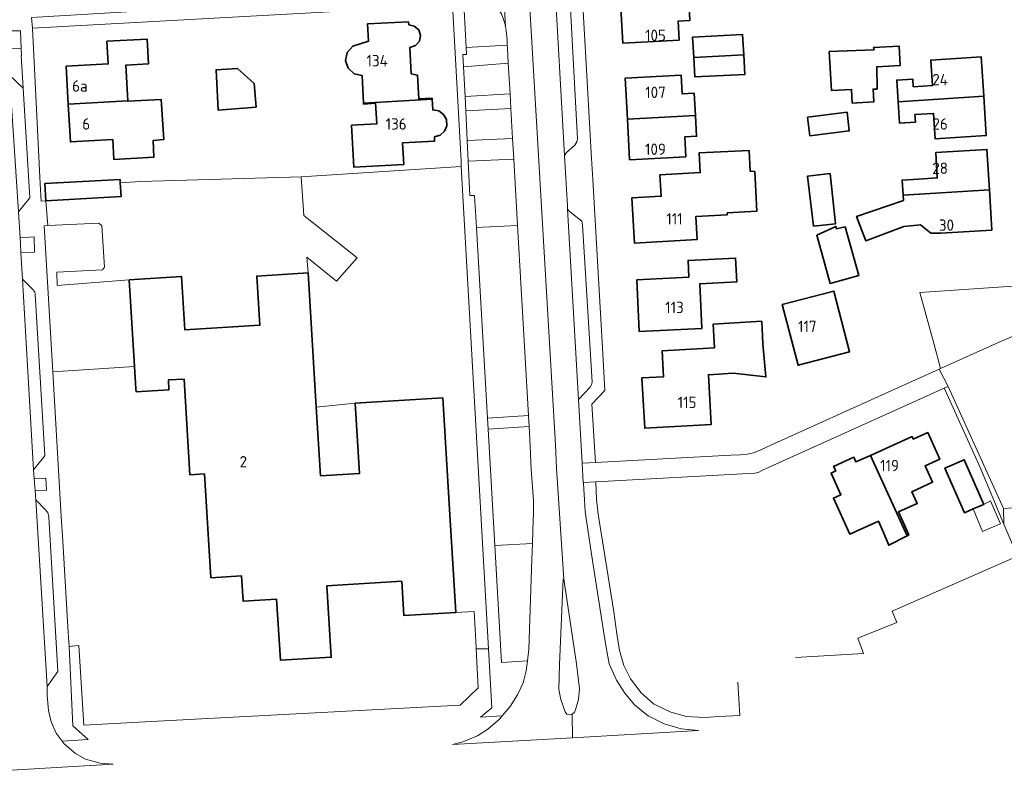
# Model space of a CAD drawing. Header units: metres. Extents: x 245598 to 248629, y 478632 to 481821.
# Tile 32 of 122: x 247390 to 247546, y 479239 to 479358. Entities that reach past the tile are written whole.
import ezdxf
from ezdxf.enums import TextEntityAlignment as Align

# ---------------------------------------------------------------- set-up
doc = ezdxf.new("R2010")
doc.units = ezdxf.units.M
for name, color, linetype, lineweight in [('B-XX-GR-GROENVOORZIENING-GV', 80, 'Continuous', 18), ('B-XX-OG-BEBOUWING-GV', 7, 'Continuous', 35), ('B-XX-OG-BEBOUWING-T18', 10, 'Continuous', 18), ('B-XX-OG-TERREIN_ERF-GV', 7, 'Continuous', 18), ('B-XX-VH-VERHARDING_GESLOTEN-GV', 252, 'Continuous', 18), ('B-XX-VH-VERHARDING_OPEN-GV', 252, 'Continuous', 18)]:
    doc.layers.add(name, color=color, linetype=linetype, lineweight=lineweight)
doc.styles.add('NLCS-ISO-M-T18', font='NLCS-ISO.ttf', dxfattribs={"height": 1.8})

msp = doc.modelspace()

# ---------------------------------------------------------------- linework, layer by layer
at = {"layer": 'B-XX-GR-GROENVOORZIENING-GV'}
for points in [[(247460.611, 479362.967), (247461.045, 479354.096), (247467.57, 479354.436), (247467.533, 479355.289), (247467.411, 479356.767), (247467.291, 479357.381), (247467.189, 479357.9), (247466.633, 479359.389), (247465.8, 479360.567), (247464.767, 479361.667), (247463.211, 479362.489), (247461.889, 479362.889)], [(247388.658, 479353.849), (247390.708, 479353.898), (247390.589, 479356.711), (247388.522, 479356.689), (247387.196, 479356.645), (247387.215, 479356.141), (247388.617, 479354.594)], [(247468.004, 479346.761), (247460.886, 479346.342), (247460.999, 479344.08), (247468.136, 479344.452)], [(247461.233, 479339.391), (247468.407, 479339.708), (247468.136, 479344.452), (247460.999, 479344.08)], [(247468.594, 479336.449), (247461.397, 479336.1), (247461.667, 479330.7), (247462.389, 479330.711), (247462.684, 479325.62), (247469.195, 479325.946)], [(247435.887, 479320.927), (247436.072, 479318.464), (247437.377, 479297.231), (247443.517, 479297.844), (247457.37, 479298.696), (247458.505, 479280.233), (247459.455, 479264.792), (247462.352, 479264.954), (247462.648, 479259.225), (247462.657, 479259.048), (247464.586, 479259.05), (247460.302, 479335.28), (247434.992, 479333.659), (247435.423, 479327.533), (247443.817, 479320.821), (247440.544, 479317.132)], [(247408.651, 479303.666), (247407.808, 479317.384), (247396.4, 479316.467), (247396.333, 479318.567), (247403.589, 479318.933), (247403.867, 479319.356), (247403.456, 479325.889), (247403.011, 479326.3), (247394.927, 479325.938), (247394.333, 479325.911), (247395.699, 479302.839)], [(247464.43, 479295.493), (247470.912, 479295.931), (247469.195, 479325.946), (247462.684, 479325.62)], [(247390.589, 479323.111), (247390.674, 479321.621), (247392.842, 479321.756), (247392.782, 479324.13), (247390.532, 479324.005)], [(247550.2, 479310.478), (247549.866, 479316.511), (247532.814, 479315.344), (247535.047, 479307.156), (247536.083, 479303.357), (247545.333, 479307.533), (247547.3, 479308.356), (247548.611, 479309.111)], [(247546.078, 479278.722), (247546.033, 479281.2), (247537.244, 479300.511), (247536.658, 479300.246), (247537.311, 479298.778), (247542.311, 479287.678)], [(247471.011, 479294.196), (247464.531, 479293.757), (247465.597, 479275.367), (247471.529, 479275.697), (247471.589, 479277.756), (247471.7, 479280.567), (247471.689, 479282.5), (247471.367, 479287.367), (247471.189, 479291.089)]]:
    msp.add_lwpolyline(points, close=True, dxfattribs=at)
at = {"layer": 'B-XX-OG-BEBOUWING-GV'}
for points in [[(247496.248, 479361.82), (247485.48, 479361.25), (247485.827, 479354.776), (247494.74, 479355.253), (247494.58, 479358.255), (247496.434, 479358.354)], [(247444.841, 479345.302), (247455.698, 479345.904), (247455.691, 479346.053), (247453.598, 479345.948), (247453.398, 479349.703), (247452.393, 479349.937), (247452.173, 479354.091), (247453.053, 479354.384), (247453.674, 479355.077), (247453.86, 479355.974), (247453.566, 479356.851), (247452.871, 479357.464), (247451.982, 479357.667), (247451.946, 479358.147), (247445.464, 479357.802), (247445.603, 479355.073), (247443.148, 479354.291), (247442.277, 479353.301), (247441.974, 479352.044), (247442.396, 479350.798), (247443.363, 479349.924), (247444.618, 479349.679)], [(247398.171, 479345.148), (247407.597, 479345.665), (247407.265, 479351.311), (247410.859, 479351.52), (247410.63, 479355.397), (247404.283, 479355.067), (247404.48, 479351.495), (247397.844, 479351.12)], [(247497.053, 479352.511), (247504.963, 479352.912), (247504.744, 479356.156), (247496.867, 479355.7)], [(247518.467, 479353.433), (247518.8, 479347.289), (247521.989, 479347.433), (247522.067, 479345.3), (247525.511, 479345.489), (247525.389, 479347.5), (247526.033, 479347.511), (247525.967, 479351.033), (247529.7, 479351.256), (247529.5, 479354.311), (247525.489, 479354.089), (247525.567, 479353.711)], [(247497.053, 479352.511), (247497.233, 479349.433), (247505.144, 479349.833), (247504.963, 479352.912)], [(247529.343, 479345.475), (247542.889, 479346.388), (247542.506, 479352.586), (247534.527, 479352.093), (247534.776, 479348.062), (247531.743, 479347.875), (247531.669, 479349.075), (247529.131, 479348.917)], [(247427.862, 479344.656), (247427.572, 479348.37), (247424.94, 479350.783), (247421.539, 479350.572), (247421.842, 479344.198)], [(247486.562, 479342.732), (247497.328, 479343.349), (247497.14, 479346.845), (247495.206, 479346.74), (247495.047, 479349.71), (247486.213, 479349.237)], [(247398.171, 479345.148), (247398.499, 479339.157), (247405.222, 479339.513), (247405.388, 479336.384), (247411.696, 479336.756), (247411.56, 479339.379), (247413.249, 479339.532), (247412.843, 479345.873), (247407.602, 479345.579), (247407.597, 479345.665)], [(247455.698, 479345.904), (247444.841, 479345.302), (247444.849, 479345.146), (247446.738, 479345.256), (247446.928, 479341.998), (247442.944, 479341.783), (247443.305, 479335.179), (247451.191, 479335.608), (247451.024, 479338.996), (247456.067, 479339.285), (247456.036, 479339.944), (247456.948, 479340.208), (247457.657, 479340.844), (247458.02, 479341.718), (247457.967, 479342.674), (247457.501, 479343.495), (247456.721, 479344.046), (247455.782, 479344.222)], [(247542.889, 479346.388), (247529.343, 479345.475), (247529.55, 479342.128), (247532.082, 479342.284), (247532.008, 479343.477), (247534.964, 479343.659), (247535.211, 479339.658), (247543.274, 479340.156)], [(247486.562, 479342.732), (247486.906, 479336.328), (247495.795, 479336.805), (247495.626, 479339.957), (247497.505, 479340.058), (247497.328, 479343.349)], [(247515.01, 479343.055), (247515.376, 479340.122), (247521.644, 479340.904), (247521.278, 479343.838)], [(247502.335, 479327.96), (247507.011, 479328.2), (247506.7, 479334.5), (247505.989, 479334.522), (247505.8, 479337.811), (247497.9, 479337.411), (247498.088, 479334.306), (247491.711, 479333.947), (247491.9, 479330.576), (247487.268, 479330.314), (247487.67, 479323.172), (247497.573, 479323.732), (247497.369, 479327.352), (247502.353, 479327.633)], [(247532.601, 479333.272), (247529.996, 479333.127), (247530.145, 479330.767), (247543.793, 479331.579), (247543.386, 479337.984), (247535.3, 479337.471), (247535.555, 479333.46)], [(247394.625, 479329.822), (247406.514, 479330.511), (247406.389, 479332.669), (247406.359, 479333.192), (247394.481, 479332.569)], [(247516, 479325.856), (247519.467, 479326.211), (247518.6, 479334.156), (247515.033, 479333.756)], [(247530.25, 479325.806), (247532.896, 479326.068), (247534.525, 479324.758), (247536.085, 479324.716), (247544.196, 479325.232), (247543.793, 479331.579), (247530.145, 479330.767), (247530.2, 479329.903), (247522.782, 479327.372), (247524.257, 479323.514)], [(247516.533, 479324.411), (247518.611, 479316.8), (247523.144, 479318.033), (247520.989, 479325.733), (247519.633, 479325.433), (247519.511, 479325.8)], [(247488.036, 479317.383), (247488.437, 479309.191), (247498.351, 479309.676), (247498.004, 479316.744), (247503.854, 479317.03), (247503.67, 479320.791), (247496.142, 479320.423), (247496.271, 479317.785)], [(247407.808, 479317.384), (247408.651, 479303.666), (247408.869, 479300.122), (247408.898, 479299.655), (247414.084, 479299.974), (247413.988, 479301.533), (247416.474, 479301.686), (247417.406, 479286.543), (247419.696, 479286.684), (247420.706, 479270.272), (247425.558, 479270.571), (247425.805, 479266.549), (247431.101, 479266.875), (247431.694, 479257.222), (247439.739, 479257.717), (247439.045, 479268.992), (247450.887, 479269.72), (247451.221, 479264.285), (247459.455, 479264.792), (247458.505, 479280.233), (247457.37, 479298.696), (247443.517, 479297.844), (247444.2, 479286.735), (247438.046, 479286.357), (247437.377, 479297.231), (247436.072, 479318.464), (247427.959, 479317.964), (247428.438, 479310.183), (247416.607, 479309.456), (247416.087, 479317.892)], [(247511.052, 479313.435), (247513.555, 479303.869), (247521.677, 479305.995), (247519.174, 479315.559)], [(247500.318, 479306.586), (247492.049, 479306.122), (247492.277, 479302.053), (247488.863, 479301.861), (247489.309, 479293.912), (247499.811, 479294.502), (247499.37, 479302.367), (247503.299, 479302.589), (247508.465, 479302.015), (247507.989, 479307.233), (247507.8, 479310.822), (247500.133, 479310.367)], [(247524.98, 479289.618), (247530.803, 479276.921), (247531.049, 479277.048), (247529.41, 479280.686), (247532.373, 479282.021), (247531.535, 479283.879), (247534.816, 479285.358), (247533.633, 479287.981), (247535.939, 479289.021), (247534.047, 479293.222), (247531.741, 479292.182), (247531.561, 479292.584)], [(247527.049, 479277.406), (247527.866, 479275.402), (247530.803, 479276.921), (247524.98, 479289.618), (247522.693, 479288.588), (247522.364, 479289.317), (247519.164, 479287.875), (247519.493, 479287.146), (247518.764, 479286.817), (247520.304, 479283.398), (247519.135, 479282.871), (247521.703, 479277.173), (247526.234, 479279.215)], [(247542.737, 479281.798), (247542.9, 479281.867), (247539.811, 479288.933), (247536.744, 479287.589), (247539.833, 479280.556), (247541.244, 479281.167)]]:
    msp.add_lwpolyline(points, close=True, dxfattribs=at)
at = {"layer": 'B-XX-OG-TERREIN_ERF-GV'}
for points in [[(247492.553, 479368.107), (247492.296, 479370.812), (247492.289, 479370.889), (247494.1, 479371.011), (247493.889, 479374.256), (247501.822, 479374.656), (247503.511, 479374.756), (247503.689, 479371.5), (247505.843, 479371.611), (247505.851, 479371.49), (247506.044, 479368.667), (247506.033, 479368.311), (247493.971, 479367.626), (247494.112, 479364.987), (247496.072, 479365.092), (247496.248, 479361.82), (247496.434, 479358.354), (247494.58, 479358.255), (247494.74, 479355.253), (247485.827, 479354.776), (247485.48, 479361.25), (247485.133, 479367.709)], [(247434.992, 479333.659), (247460.302, 479335.28), (247460.255, 479336.115), (247458.929, 479360.81), (247443.245, 479359.948), (247392.51, 479357.161), (247393.738, 479332.515), (247393.903, 479329.774), (247394.625, 479329.822), (247394.481, 479332.569), (247406.359, 479333.192), (247406.389, 479332.669), (247409.583, 479332.927)], [(247446.928, 479341.998), (247446.738, 479345.256), (247444.849, 479345.146), (247444.841, 479345.302), (247444.618, 479349.679), (247443.363, 479349.924), (247442.396, 479350.798), (247441.974, 479352.044), (247442.277, 479353.301), (247443.148, 479354.291), (247445.603, 479355.073), (247445.464, 479357.802), (247451.946, 479358.147), (247451.982, 479357.667), (247452.871, 479357.464), (247453.566, 479356.851), (247453.86, 479355.974), (247453.674, 479355.077), (247453.053, 479354.384), (247452.173, 479354.091), (247452.393, 479349.937), (247453.398, 479349.703), (247453.598, 479345.948), (247455.691, 479346.053), (247455.698, 479345.904), (247455.782, 479344.222), (247456.721, 479344.046), (247457.501, 479343.495), (247457.967, 479342.674), (247458.02, 479341.718), (247457.657, 479340.844), (247456.948, 479340.208), (247456.036, 479339.944), (247456.067, 479339.285), (247451.024, 479338.996), (247451.191, 479335.608), (247443.305, 479335.179), (247442.944, 479341.783)], [(247398.499, 479339.157), (247398.171, 479345.148), (247397.844, 479351.12), (247404.48, 479351.495), (247404.283, 479355.067), (247410.63, 479355.397), (247410.859, 479351.52), (247407.265, 479351.311), (247407.597, 479345.665), (247407.602, 479345.579), (247412.843, 479345.873), (247413.249, 479339.532), (247411.56, 479339.379), (247411.696, 479336.756), (247405.388, 479336.384), (247405.222, 479339.513)], [(247504.963, 479352.912), (247505.144, 479349.833), (247497.233, 479349.433), (247497.053, 479352.511), (247496.867, 479355.7), (247504.744, 479356.156)], [(247518.467, 479353.433), (247525.567, 479353.711), (247525.489, 479354.089), (247529.5, 479354.311), (247529.7, 479351.256), (247525.967, 479351.033), (247526.033, 479347.511), (247525.389, 479347.5), (247525.511, 479345.489), (247522.067, 479345.3), (247521.989, 479347.433), (247518.8, 479347.289)], [(247529.343, 479345.475), (247529.131, 479348.917), (247531.669, 479349.075), (247531.743, 479347.875), (247534.776, 479348.062), (247534.527, 479352.093), (247542.506, 479352.586), (247542.889, 479346.388), (247543.274, 479340.156), (247535.211, 479339.658), (247534.964, 479343.659), (247532.008, 479343.477), (247532.082, 479342.284), (247529.55, 479342.128)], [(247427.862, 479344.656), (247421.842, 479344.198), (247421.539, 479350.572), (247424.94, 479350.783), (247427.572, 479348.37)], [(247497.328, 479343.349), (247497.505, 479340.058), (247495.626, 479339.957), (247495.795, 479336.805), (247486.906, 479336.328), (247486.562, 479342.732), (247486.213, 479349.237), (247495.047, 479349.71), (247495.206, 479346.74), (247497.14, 479346.845)], [(247515.01, 479343.055), (247521.278, 479343.838), (247521.644, 479340.904), (247515.376, 479340.122)], [(247498.088, 479334.306), (247497.9, 479337.411), (247505.8, 479337.811), (247505.989, 479334.522), (247506.7, 479334.5), (247507.011, 479328.2), (247502.335, 479327.96), (247502.353, 479327.633), (247497.369, 479327.352), (247497.573, 479323.732), (247487.67, 479323.172), (247487.268, 479330.314), (247491.9, 479330.576), (247491.711, 479333.947)], [(247536.085, 479324.716), (247534.525, 479324.758), (247532.896, 479326.068), (247530.25, 479325.806), (247524.257, 479323.514), (247522.782, 479327.372), (247530.2, 479329.903), (247530.145, 479330.767), (247529.996, 479333.127), (247532.601, 479333.272), (247535.555, 479333.46), (247535.3, 479337.471), (247543.386, 479337.984), (247543.793, 479331.579), (247544.196, 479325.232)], [(247516, 479325.856), (247515.033, 479333.756), (247518.6, 479334.156), (247519.467, 479326.211)], [(247516.533, 479324.411), (247519.511, 479325.8), (247519.633, 479325.433), (247520.989, 479325.733), (247523.144, 479318.033), (247518.611, 479316.8)], [(247488.036, 479317.383), (247496.271, 479317.785), (247496.142, 479320.423), (247503.67, 479320.791), (247503.854, 479317.03), (247498.004, 479316.744), (247498.351, 479309.676), (247488.437, 479309.191)], [(247511.052, 479313.435), (247519.174, 479315.559), (247521.677, 479305.995), (247513.555, 479303.869)], [(247503.299, 479302.589), (247499.37, 479302.367), (247499.811, 479294.502), (247489.309, 479293.912), (247488.863, 479301.861), (247492.277, 479302.053), (247492.049, 479306.122), (247500.318, 479306.586), (247500.133, 479310.367), (247507.8, 479310.822), (247507.989, 479307.233), (247508.465, 479302.015)], [(247531.049, 479277.048), (247530.803, 479276.921), (247527.866, 479275.402), (247527.049, 479277.406), (247526.234, 479279.215), (247521.703, 479277.173), (247519.135, 479282.871), (247520.304, 479283.398), (247518.764, 479286.817), (247519.493, 479287.146), (247519.164, 479287.875), (247522.364, 479289.317), (247522.693, 479288.588), (247524.98, 479289.618), (247531.561, 479292.584), (247531.741, 479292.182), (247534.047, 479293.222), (247535.939, 479289.021), (247533.633, 479287.981), (247534.816, 479285.358), (247531.535, 479283.879), (247532.373, 479282.021), (247529.41, 479280.686)], [(247544.266, 479278.253), (247542.689, 479277.589), (247541.244, 479281.167), (247539.833, 479280.556), (247536.744, 479287.589), (247539.811, 479288.933), (247542.9, 479281.867), (247543.967, 479282.411), (247545.567, 479278.8)]]:
    msp.add_lwpolyline(points, close=True, dxfattribs=at)
for points in [[(247479.011, 479370.089), (247480.044, 479351.489), (247480.833, 479337.411), (247481.078, 479333.222), (247481.878, 479319.422), (247482.667, 479305.689), (247483, 479299.856), (247480.911, 479297.689), (247481.511, 479288.478), (247502.933, 479289.633), (247504.4, 479289.7), (247505.489, 479289.789), (247506.489, 479290), (247507.644, 479290.5), (247509.222, 479291.211), (247528.378, 479299.878), (247535.854, 479303.253), (247536.083, 479303.357), (247535.047, 479307.156), (247532.814, 479315.344), (247549.866, 479316.511)], [(247513.122, 479257.667), (247523.89, 479258.318), (247522.963, 479260.711), (247529.143, 479263.178), (247528.411, 479264.967), (247548.233, 479273.667), (247546.078, 479278.722), (247542.311, 479287.678), (247537.311, 479298.778), (247536.658, 479300.246), (247507.933, 479287.256), (247507.233, 479286.889), (247506.711, 479286.8), (247481.567, 479285.433), (247481.667, 479282.656), (247481.944, 479280.3), (247484.411, 479264.889), (247484.867, 479261.389), (247485.3, 479258.8), (247486, 479256.4), (247487.033, 479254.311), (247488.744, 479252.111), (247490.689, 479250.333), (247493.4, 479249.011), (247495.911, 479248.356), (247498.8, 479248.2), (247501.011, 479248.333), (247504.311, 479248.478), (247503.993, 479253.794)]]:
    msp.add_lwpolyline(points, dxfattribs=at)
at = {"layer": 'B-XX-VH-VERHARDING_GESLOTEN-GV'}
for points in [[(247466.233, 479375.678), (247467.291, 479357.381), (247467.411, 479356.767), (247467.533, 479355.289), (247467.57, 479354.436), (247467.589, 479354.011), (247467.728, 479351.582), (247468.004, 479346.761), (247468.136, 479344.452), (247468.407, 479339.708), (247468.594, 479336.449), (247469.195, 479325.946), (247470.912, 479295.931), (247471.011, 479294.196), (247471.189, 479291.089), (247471.367, 479287.367), (247471.689, 479282.5), (247471.7, 479280.567), (247471.589, 479277.756), (247471.529, 479275.697), (247471.456, 479273.156), (247470.956, 479258.989), (247470.756, 479257.167), (247470.567, 479255.556), (247470.056, 479253.689), (247469.167, 479251.767), (247468, 479249.911), (247466.774, 479248.448), (247466.389, 479247.989), (247464.489, 479246.333), (247462.856, 479245.267), (247460.567, 479244.356), (247458.9, 479243.911), (247477.903, 479244.996), (247477.8, 479248.711), (247477.356, 479248.6), (247477, 479248.7), (247476.733, 479249.1), (247476.056, 479251.033), (247475.722, 479252.6), (247475.811, 479256.567), (247476.4, 479270.033), (247476.511, 479270.056), (247475.361, 479287.595), (247475.184, 479291.299), (247470.232, 479375.584)], [(247470.232, 479375.584), (247475.184, 479291.299), (247475.361, 479287.595), (247476.511, 479270.056), (247478.5, 479256.667), (247478.978, 479252.733), (247478.822, 479251.022), (247478.356, 479249.389), (247478.189, 479249.011), (247477.8, 479248.711), (247477.903, 479244.996), (247497.807, 479246.133), (247495.056, 479246.389), (247492.356, 479247.189), (247490.159, 479248.287), (247489.911, 479248.411), (247487.7, 479250.167), (247486.156, 479252.011), (247484.856, 479254.067), (247483.7, 479256.689), (247483.167, 479259.556), (247482.611, 479262.867), (247480.9, 479274), (247480.289, 479277.911), (247479.889, 479280.689), (247479.756, 479282.567), (247479.6, 479285.156), (247479.59, 479285.322), (247479.413, 479288.367), (247479.411, 479288.4), (247478.822, 479298.467), (247477.078, 479328.533), (247477.078, 479328.556), (247477.067, 479329.067), (247476.611, 479336.978), (247476.61, 479336.989), (247475, 479366.033)]]:
    msp.add_lwpolyline(points, dxfattribs=at)
at = {"layer": 'B-XX-VH-VERHARDING_OPEN-GV'}
for points in [[(247466.633, 479359.389), (247467.189, 479357.9), (247467.291, 479357.381), (247466.233, 479375.678)], [(247477.411, 479363.156), (247478.689, 479339.633), (247478.589, 479339.167), (247478.233, 479338.656), (247476.933, 479337.5), (247476.61, 479336.989), (247476.611, 479336.978), (247477.067, 479329.067), (247477.078, 479328.556), (247477.078, 479328.533), (247477.356, 479328.2), (247478.889, 479326.989), (247479.333, 479326.656), (247479.467, 479326.056), (247480.967, 479301.211), (247480.889, 479300.767), (247480.667, 479300.389), (247478.822, 479298.467), (247479.411, 479288.4), (247479.413, 479288.367), (247481.511, 479288.478), (247480.911, 479297.689), (247483, 479299.856), (247482.667, 479305.689), (247481.878, 479319.422), (247481.078, 479333.222), (247480.833, 479337.411), (247480.044, 479351.489), (247479.011, 479370.089)], [(247458.929, 479360.81), (247460.255, 479336.115), (247460.302, 479335.28), (247464.586, 479259.05), (247465.111, 479249.711), (247463.311, 479248.256), (247466.774, 479248.448), (247468, 479249.911), (247469.167, 479251.767), (247470.056, 479253.689), (247470.567, 479255.556), (247470.756, 479257.167), (247466.667, 479256.9), (247465.597, 479275.367), (247464.531, 479293.757), (247464.43, 479295.493), (247462.684, 479325.62), (247462.389, 479330.711), (247461.667, 479330.7), (247461.397, 479336.1), (247461.233, 479339.391), (247460.999, 479344.08), (247460.886, 479346.342), (247460.652, 479351.027), (247460.556, 479352.956), (247461.1, 479352.967), (247461.045, 479354.096), (247460.611, 479362.967)], [(247388.522, 479356.689), (247390.589, 479356.711), (247390.708, 479353.898), (247390.756, 479352.756), (247390.721, 479352.791), (247391.027, 479347.672), (247392.061, 479330.334), (247390.269, 479328.101), (247390.532, 479324.005), (247392.782, 479324.13), (247392.842, 479321.756), (247390.674, 479321.621), (247390.911, 479317.456), (247392.511, 479315.867), (247392.856, 479315.467), (247392.933, 479315.067), (247394.411, 479290.467), (247394.456, 479289.611), (247394.256, 479289.256), (247392.689, 479287.311), (247392.785, 479285.901), (247394.59, 479285.996), (247394.713, 479284.142), (247392.91, 479284.059), (247393.011, 479282.567), (247394.433, 479281.1), (247394.956, 479280.611), (247395.067, 479279.867), (247396.489, 479255.433), (247394.8, 479253.067), (247394.833, 479251.667), (247395.011, 479249.289), (247395.433, 479247.511), (247396.233, 479245.733), (247397.188, 479244.46), (247401.333, 479244.689), (247398.9, 479246.856), (247398.311, 479259.411), (247398.133, 479261.6), (247397.3, 479276.067), (247397.056, 479279.933), (247395.699, 479302.839), (247394.333, 479325.911), (247394.927, 479325.938), (247394.625, 479329.822), (247393.903, 479329.774), (247393.738, 479332.515), (247392.51, 479357.161), (247392.356, 479358.8)], [(247381.089, 479239.367), (247405.267, 479240.833), (247403.211, 479240.989), (247400.889, 479241.611), (247399.289, 479242.5), (247397.533, 479244), (247397.188, 479244.46), (247396.233, 479245.733), (247395.433, 479247.511), (247395.011, 479249.289), (247394.833, 479251.667), (247394.8, 479253.067), (247393.011, 479282.567), (247392.91, 479284.059), (247392.785, 479285.901), (247392.689, 479287.311), (247390.911, 479317.456), (247390.674, 479321.621), (247390.589, 479323.111), (247390.532, 479324.005), (247390.269, 479328.101)], [(247547.3, 479308.356), (247545.333, 479307.533), (247536.083, 479303.357), (247535.854, 479303.253), (247537.244, 479300.511), (247546.033, 479281.2), (247551.489, 479281.584)]]:
    msp.add_lwpolyline(points, dxfattribs=at)
for points in [[(247418.522, 479366.2), (247416.781, 479366.085), (247416.8, 479365.778), (247417.156, 479360.3), (247392.356, 479358.8), (247392.51, 479357.161), (247443.245, 479359.948), (247443.133, 479361.889), (247418.756, 479360.5)], [(247475, 479366.033), (247476.61, 479336.989), (247476.933, 479337.5), (247478.233, 479338.656), (247478.589, 479339.167), (247478.689, 479339.633), (247477.411, 479363.156), (247477.267, 479363.756), (247476.867, 479364.3)], [(247388.884, 479349.722), (247391.027, 479347.672), (247390.721, 479352.791), (247390.756, 479352.756), (247390.708, 479353.898), (247388.658, 479353.849)], [(247460.652, 479351.027), (247467.728, 479351.582), (247467.589, 479354.011), (247467.57, 479354.436), (247461.045, 479354.096), (247461.1, 479352.967), (247460.556, 479352.956)], [(247467.728, 479351.582), (247460.652, 479351.027), (247460.886, 479346.342), (247468.004, 479346.761)], [(247391.027, 479347.672), (247388.884, 479349.722), (247390.269, 479328.101), (247392.061, 479330.334)], [(247468.407, 479339.708), (247461.233, 479339.391), (247461.397, 479336.1), (247468.594, 479336.449)], [(247436.072, 479318.464), (247435.887, 479320.927), (247440.544, 479317.132), (247443.817, 479320.821), (247435.423, 479327.533), (247434.992, 479333.659), (247409.583, 479332.927), (247406.389, 479332.669), (247406.514, 479330.511), (247394.625, 479329.822), (247394.927, 479325.938), (247403.011, 479326.3), (247403.456, 479325.889), (247403.867, 479319.356), (247403.589, 479318.933), (247396.333, 479318.567), (247396.4, 479316.467), (247407.808, 479317.384), (247416.087, 479317.892), (247416.607, 479309.456), (247428.438, 479310.183), (247427.959, 479317.964)], [(247477.078, 479328.533), (247478.822, 479298.467), (247480.667, 479300.389), (247480.889, 479300.767), (247480.967, 479301.211), (247479.467, 479326.056), (247479.333, 479326.656), (247478.889, 479326.989), (247477.356, 479328.2)], [(247390.911, 479317.456), (247392.689, 479287.311), (247394.256, 479289.256), (247394.456, 479289.611), (247394.411, 479290.467), (247392.933, 479315.067), (247392.856, 479315.467), (247392.511, 479315.867)], [(247462.648, 479259.225), (247462.352, 479264.954), (247459.455, 479264.792), (247451.221, 479264.285), (247450.887, 479269.72), (247439.045, 479268.992), (247439.739, 479257.717), (247431.694, 479257.222), (247431.101, 479266.875), (247425.805, 479266.549), (247425.558, 479270.571), (247420.706, 479270.272), (247419.696, 479286.684), (247417.406, 479286.543), (247416.474, 479301.686), (247413.988, 479301.533), (247414.084, 479299.974), (247408.898, 479299.655), (247408.869, 479300.122), (247408.651, 479303.666), (247395.699, 479302.839), (247397.056, 479279.933), (247397.3, 479276.067), (247398.133, 479261.6), (247398.311, 479259.411), (247399.856, 479259.556), (247400.611, 479246.989), (247411.278, 479247.567), (247460.131, 479250.141), (247462.976, 479252.85), (247462.657, 479259.048)], [(247481.567, 479285.433), (247506.711, 479286.8), (247507.233, 479286.889), (247507.933, 479287.256), (247536.658, 479300.246), (247537.244, 479300.511), (247535.854, 479303.253), (247528.378, 479299.878), (247509.222, 479291.211), (247507.644, 479290.5), (247506.489, 479290), (247505.489, 479289.789), (247504.4, 479289.7), (247502.933, 479289.633), (247481.511, 479288.478), (247479.413, 479288.367), (247479.59, 479285.322)], [(247443.517, 479297.844), (247437.377, 479297.231), (247438.046, 479286.357), (247444.2, 479286.735)], [(247471.011, 479294.196), (247470.912, 479295.931), (247464.43, 479295.493), (247464.531, 479293.757)]]:
    msp.add_lwpolyline(points, close=True, dxfattribs=at)

# ---------------------------------------------------------------- texts
at = {"layer": 'B-XX-OG-BEBOUWING-T18', "style": 'NLCS-ISO-M-T18'}
for s, p in [('105', (247491, 479356)), ('134', (247447, 479352)), ('6a', (247400, 479348)), ('24', (247536, 479349)), ('107', (247491, 479347)), ('6', (247401, 479342)), ('136', (247450, 479342)), ('26', (247536, 479342)), ('109', (247491, 479338)), ('28', (247536, 479335)), ('111', (247494, 479327)), ('30', (247537, 479326)), ('113', (247494, 479313)), ('117', (247515, 479310)), ('115', (247496, 479298)), ('2', (247425.843, 479288.609)), ('119', (247528, 479288))]:
    msp.add_text(s, height=1.8, dxfattribs=at).set_placement(p, align=Align.MIDDLE_CENTER)

doc.saveas('drawing.dxf')
